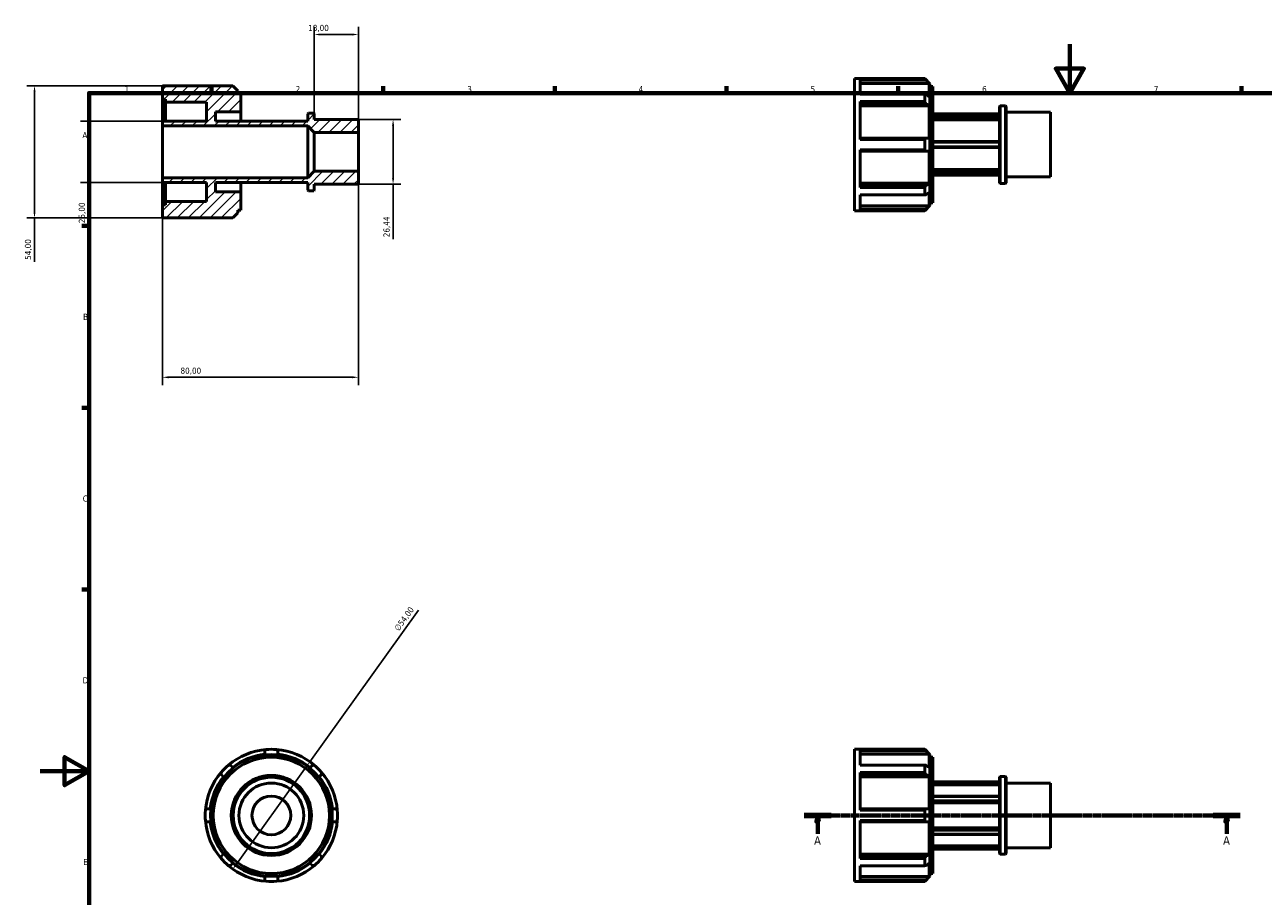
# Model space of a CAD drawing. Header units: millimetres. Extents: x -6 to 931, y 0 to 602.
# Tile 2 of 3: x -6 to 499, y 246 to 602. Entities that reach past the tile are written whole.
import ezdxf

# ---------------------------------------------------------------- set-up
doc = ezdxf.new("R2010")
doc.units = ezdxf.units.MM
doc.linetypes.add('CHAIN', pattern=[0.7087, 0.4724, -0.0591, 0.1181, -0.0591])
for name, color, linetype, lineweight in [('Border (ISO)', 7, 'Continuous', 70), ('Dimension (ISO)', 7, 'Continuous', 25), ('Hatch (ISO)', 7, 'Continuous', 18), ('Section Line (ISO)', 7, 'CHAIN', 70), ('Visible (ISO)', 7, 'Continuous', 50)]:
    doc.layers.add(name, color=color, linetype=linetype, lineweight=lineweight)
doc.styles.add('Label Text (ISO)', font='tahoma.ttf')
doc.styles.add('Note Text (ISO)', font='tahoma.ttf')
doc.dimstyles.new('Default (ISO)', dxfattribs={"dimtxt": 2.5, "dimasz": 2.5, "dimexe": 3.175, "dimexo": 0, "dimgap": 0.762, "dimtad": 1, "dimrnd": 1e-08, "dimzin": 0, "dimtxsty": 'Note Text (ISO)', "dimcen": 0.09, "dimdle": 10, "dimclrd": 256, "dimclre": 256, "dimclrt": 232, "dimazin": 0, "dimtfac": 1.40208, "dimtmove": 0, "dimatfit": 3, "dimfxl": 1, "dimtolj": 1, "dimtzin": 0, "dimlwd": -1, "dimlwe": -1, "dimarcsym": 0})

# ---------------------------------------------------------------- blocks, each defined once
blk = doc.blocks.new('Borders Default Border')
at = {"layer": 'Border (ISO)'}
for p, q in [((70.08, 574), (70.08, 576.9)), ((140.17, 574), (140.17, 576.9)), ((210.25, 574), (210.25, 576.9)), ((280.33, 574), (280.33, 576.9)), ((350.42, 574), (350.42, 576.9)), ((490.58, 574), (490.58, 576.9)), ((20, 519.75), (17.1, 519.75)), ((20, 445.5), (17.1, 445.5)), ((20, 371.25), (17.1, 371.25))]:
    blk.add_line(p, q, dxfattribs=at)
at = {"layer": 'Border (ISO)', "flags": 128}
for points in [[(420.5, 594), (420.5, 574), (414.73, 584), (426.27, 584), (420.5, 574)], [(20, 20), (20, 574), (821, 574), (821, 20), (20, 20)], [(0, 297), (20, 297), (10, 302.77), (10, 291.23), (20, 297)]]:
    blk.add_lwpolyline(points, dxfattribs=at)
at = {"layer": 'Border (ISO)', "color": 232, "true_color": 0xca0064, "char_height": 2.5, "attachment_point": 7, "style": 'Note Text (ISO)'}
for s, insert in [('1', (34.48, 574.4)), ('2', (104.37, 574.4)), ('3', (174.43, 574.35)), ('4', (244.42, 574.4)), ('5', (314.64, 574.35)), ('6', (384.66, 574.35)), ('7', (454.77, 574.4)), ('A', (17.29, 555.62)), ('B', (17.59, 481.37)), ('C', (17.43, 407.08)), ('D', (17.43, 332.88)), ('E', (17.64, 258.63))]:
    blk.add_mtext(s, dxfattribs=dict(at, insert=insert))
blk = doc.blocks.new('2dTransSection0')
at = {"layer": 'Section Line (ISO)', "linetype": 'CHAIN'}
blk.add_line((311.98, 278.93), (490.08, 278.93), dxfattribs=at)
at = {"layer": 'Section Line (ISO)', "linetype": 'Continuous', "lineweight": 140}
for p, q in [((311.98, 278.93), (323.08, 278.93)), ((478.98, 278.93), (490.08, 278.93))]:
    blk.add_line(p, q, dxfattribs=at)
at = {"layer": 'Section Line (ISO)', "linetype": 'Continuous'}
for p, q in [((317.53, 278.93), (317.03, 276.43)), ((317.53, 276.43), (317.53, 278.93)), ((318.03, 276.43), (317.53, 278.93)), ((484.53, 278.93), (484.03, 276.43)), ((484.53, 276.43), (484.53, 278.93)), ((485.03, 276.43), (484.53, 278.93)), ((317.03, 276.43), (318.03, 276.43)), ((317.53, 271.46), (317.53, 276.43)), ((484.03, 276.43), (485.03, 276.43)), ((484.53, 271.46), (484.53, 276.43))]:
    blk.add_line(p, q, dxfattribs=at)
at = {"layer": 'Section Line (ISO)', "linetype": 'Continuous', "flags": 128}
for points in [[(318.03, 276.43), (317.53, 278.93), (317.03, 276.43), (318.03, 276.43)], [(485.03, 276.43), (484.53, 278.93), (484.03, 276.43), (485.03, 276.43)]]:
    blk.add_lwpolyline(points, dxfattribs=at)
at = {"layer": 'Section Line (ISO)'}
for points in [[(318.03, 276.43), (317.53, 278.93), (317.03, 276.43), (318.03, 276.43)], [(485.03, 276.43), (484.53, 278.93), (484.03, 276.43), (485.03, 276.43)]]:
    blk.add_solid(points, dxfattribs=at)
at = {"layer": 'Section Line (ISO)', "char_height": 3.5, "attachment_point": 7, "style": 'Label Text (ISO)'}
for insert in [(316.04, 266.93), (483.04, 266.93)]:
    blk.add_mtext('A', dxfattribs=dict(at, insert=insert))
blk = doc.blocks.new('*D7')
at = {"layer": 'Defpoints', "color": 0, "transparency": 16777216}
for p in [(112, 597.95), (112, 565.6), (130, 557.93)]:
    blk.add_point(p, dxfattribs=at)
at = {"layer": 'Dimension (ISO)', "transparency": 16777216}
for p, q in [((112, 565.6), (112, 601.12)), ((127.5, 597.95), (114.5, 597.95)), ((130, 557.93), (130, 601.12))]:
    blk.add_line(p, q, dxfattribs=at)
for points in [[(114.5, 598.37), (114.5, 597.53), (112, 597.95)], [(127.5, 598.37), (127.5, 597.53), (130, 597.95)]]:
    blk.add_solid(points, dxfattribs=at)
at = {"layer": 'Dimension (ISO)', "color": 232, "true_color": 0xca0064, "transparency": 16777216, "insert": (109.48, 601.89), "char_height": 2.5, "attachment_point": 1, "style": 'Note Text (ISO)'}
blk.add_mtext('\\A1;18,00', dxfattribs=at)
blk = doc.blocks.new('*D8')
at = {"layer": 'Defpoints', "color": 0, "transparency": 16777216}
for p in [(130, 563.22), (130, 536.78), (144.16, 536.78)]:
    blk.add_point(p, dxfattribs=at)
at = {"layer": 'Dimension (ISO)', "transparency": 16777216}
for p, q in [((130, 563.22), (147.34, 563.22)), ((144.16, 560.72), (144.16, 539.28)), ((130, 536.78), (147.34, 536.78)), ((144.16, 536.78), (144.16, 514.38))]:
    blk.add_line(p, q, dxfattribs=at)
for points in [[(143.74, 560.72), (144.58, 560.72), (144.16, 563.22)], [(143.74, 539.28), (144.58, 539.28), (144.16, 536.78)]]:
    blk.add_solid(points, dxfattribs=at)
at = {"layer": 'Dimension (ISO)', "color": 232, "true_color": 0xca0064, "transparency": 16777216, "insert": (140.23, 515.14), "char_height": 2.5, "attachment_point": 1, "rotation": 90, "style": 'Note Text (ISO)'}
blk.add_mtext('\\A1;26,44', dxfattribs=at)
blk = doc.blocks.new('*D9')
at = {"layer": 'Defpoints', "color": 0, "transparency": 16777216}
for p in [(50, 562.5), (19.75, 537.5), (50, 537.5)]:
    blk.add_point(p, dxfattribs=at)
at = {"layer": 'Dimension (ISO)', "transparency": 16777216}
for p, q in [((50, 562.5), (16.57, 562.5)), ((19.75, 560), (19.75, 540)), ((50, 537.5), (16.57, 537.5)), ((19.75, 537.5), (19.75, 520.12))]:
    blk.add_line(p, q, dxfattribs=at)
for points in [[(19.33, 560), (20.16, 560), (19.75, 562.5)], [(19.33, 540), (20.16, 540), (19.75, 537.5)]]:
    blk.add_solid(points, dxfattribs=at)
at = {"layer": 'Dimension (ISO)', "color": 232, "true_color": 0xca0064, "transparency": 16777216, "insert": (15.81, 520.89), "char_height": 2.5, "attachment_point": 1, "rotation": 90, "style": 'Note Text (ISO)'}
blk.add_mtext('\\A1;25,00', dxfattribs=at)
blk = doc.blocks.new('*D10')
at = {"layer": 'Defpoints', "color": 0, "transparency": 16777216}
for p in [(50, 577), (-2.26, 523), (50, 523)]:
    blk.add_point(p, dxfattribs=at)
at = {"layer": 'Dimension (ISO)', "transparency": 16777216}
for p, q in [((50, 577), (-5.43, 577)), ((-2.26, 574.5), (-2.26, 525.5)), ((50, 523), (-5.43, 523)), ((-2.26, 523), (-2.26, 505.14))]:
    blk.add_line(p, q, dxfattribs=at)
for points in [[(-2.67, 574.5), (-1.84, 574.5), (-2.26, 577)], [(-2.67, 525.5), (-1.84, 525.5), (-2.26, 523)]]:
    blk.add_solid(points, dxfattribs=at)
at = {"layer": 'Dimension (ISO)', "color": 232, "true_color": 0xca0064, "transparency": 16777216, "insert": (-6.19, 505.9), "char_height": 2.5, "attachment_point": 1, "rotation": 90, "style": 'Note Text (ISO)'}
blk.add_mtext('\\A1;54,00', dxfattribs=at)
blk = doc.blocks.new('*D11')
at = {"layer": 'Defpoints', "color": 0, "transparency": 16777216}
for p in [(110.18, 300.88), (78.73, 256.98)]:
    blk.add_point(p, dxfattribs=at)
at = {"layer": 'Dimension (ISO)', "transparency": 16777216}
for p, q in [((110.18, 300.88), (154.48, 362.72)), ((80.19, 259.01), (108.73, 298.84))]:
    blk.add_line(p, q, dxfattribs=at)
blk.add_arc((94.46, 278.93), 27, 47.646, 85.5022, dxfattribs=at)
for points in [[(108.39, 299.09), (109.06, 298.6), (110.18, 300.88)], [(79.85, 259.25), (80.53, 258.77), (78.73, 256.98)]]:
    blk.add_solid(points, dxfattribs=at)
at = {"layer": 'Dimension (ISO)', "color": 232, "true_color": 0xca0064, "transparency": 16777216, "insert": (144.41, 355.48), "char_height": 2.5, "attachment_point": 1, "rotation": 54.3836, "style": 'Note Text (ISO)'}
blk.add_mtext('\\A1;∅54,00', dxfattribs=at)
blk = doc.blocks.new('*D12')
at = {"layer": 'Defpoints', "color": 0, "transparency": 16777216}
for p in [(130, 542.07), (50, 539.42), (50, 457.92)]:
    blk.add_point(p, dxfattribs=at)
at = {"layer": 'Dimension (ISO)', "transparency": 16777216}
for p, q in [((130, 542.07), (130, 454.74)), ((50, 539.42), (50, 454.74)), ((127.5, 457.92), (52.5, 457.92))]:
    blk.add_line(p, q, dxfattribs=at)
for points in [[(52.5, 458.33), (52.5, 457.5), (50, 457.92)], [(127.5, 458.33), (127.5, 457.5), (130, 457.92)]]:
    blk.add_solid(points, dxfattribs=at)
at = {"layer": 'Dimension (ISO)', "color": 232, "true_color": 0xca0064, "transparency": 16777216, "insert": (57.36, 461.86), "char_height": 2.5, "attachment_point": 1, "style": 'Note Text (ISO)'}
blk.add_mtext('\\A1;80,00', dxfattribs=at)

msp = doc.modelspace()

# ---------------------------------------------------------------- hatches: boundary and pattern name
at = {"layer": 'Hatch (ISO)'}
h = msp.add_hatch(dxfattribs=at)
h.set_pattern_fill('ANSI31', color=256, scale=25.4, style=0)
h.set_pattern_definition([(45, (0, 0), (-2.245064, 2.245064), [])])
h.paths.add_polyline_path([(112, 557.932), (130, 557.932), (130, 563.22), (112, 563.22), (112, 565.6), (111.736, 565.865), (109.564, 565.865), (109.3, 565.6), (109.3, 562.5), (71.6, 562.5), (71.6, 566.375), (82, 566.375), (82, 573.76), (80.8, 573.76), (80.8, 574.885), (78.685, 577), (50, 577), (50, 571.6), (51.2, 571.6), (51.2, 570.25), (68, 570.25), (68, 562.5), (50, 562.5), (50, 560.576), (109.3, 560.576)])
h.paths.add_polyline_path([(130, 542.068), (112, 542.068), (109.3, 539.424), (50, 539.424), (50, 537.5), (68, 537.5), (68, 529.75), (51.2, 529.75), (51.2, 528.4), (50, 528.4), (50, 523), (78.685, 523), (80.8, 525.115), (80.8, 526.24), (82, 526.24), (82, 533.625), (71.6, 533.625), (71.6, 537.5), (109.3, 537.5), (109.3, 534.4), (109.564, 534.135), (111.736, 534.135), (112, 534.4), (112, 536.779), (130, 536.779)])

# ---------------------------------------------------------------- linework, layer by layer
at = {"layer": 'Visible (ISO)'}
for p, q in [((78.685, 577), (50, 577)), ((50, 577), (50, 571.6)), ((80.8, 574.885), (78.685, 577)), ((332.531, 525.982), (332.531, 579.982)), ((332.531, 579.982), (361.216, 579.982)), ((361.216, 579.899), (334.931, 579.899)), ((334.931, 573.513), (334.931, 579.899)), ((334.931, 579.324), (361.742, 579.324)), ((363.106, 577.953), (334.931, 577.953)), ((361.216, 579.899), (361.216, 579.982)), ((363.331, 577.867), (361.216, 579.982)), ((363.106, 572.509), (363.106, 577.953)), ((363.331, 577.867), (363.331, 528.098)), ((363.331, 576.742), (364.531, 576.742)), ((364.531, 529.222), (364.531, 576.742)), ((50, 571.6), (51.2, 571.6)), ((50, 562.5), (50, 571.6)), ((51.2, 571.6), (51.2, 570.25)), ((80.8, 573.76), (80.8, 574.885)), ((82, 573.76), (80.8, 573.76)), ((82, 566.375), (82, 573.76)), ((334.931, 573.513), (361.216, 573.513)), ((361.216, 570.518), (361.216, 573.513)), ((51.2, 570.25), (68, 570.25)), ((51.2, 562.5), (51.2, 570.25)), ((68, 570.25), (68, 562.5)), ((71.6, 562.5), (71.6, 566.375)), ((71.6, 566.375), (82, 566.375)), ((82, 562.5), (82, 566.375)), ((361.216, 570.518), (334.931, 570.518)), ((334.931, 555.1), (334.931, 570.518)), ((334.931, 569.739), (361.742, 569.739)), ((363.106, 568.769), (334.931, 568.769)), ((363.106, 555.626), (363.106, 568.769)), ((391.831, 568.583), (392.096, 568.847)), ((391.831, 537.382), (391.831, 568.583)), ((392.096, 568.847), (392.096, 537.118)), ((392.096, 568.847), (394.267, 568.847)), ((394.267, 537.118), (394.267, 568.847)), ((394.531, 568.583), (394.267, 568.847)), ((394.531, 568.583), (394.531, 537.382)), ((68, 562.5), (50, 562.5)), ((50, 562.5), (50, 560.576)), ((109.3, 562.5), (71.6, 562.5)), ((109.564, 565.865), (109.3, 565.6)), ((109.3, 565.6), (109.3, 562.5)), ((111.736, 565.865), (109.564, 565.865)), ((112, 565.6), (111.736, 565.865)), ((112, 563.22), (112, 565.6)), ((130, 563.22), (112, 563.22)), ((130, 557.932), (130, 563.22)), ((364.531, 565.482), (391.831, 565.482)), ((364.531, 565.353), (391.831, 565.353)), ((391.831, 564.366), (364.531, 564.366)), ((364.531, 563.987), (391.831, 563.987)), ((391.831, 563.128), (364.531, 563.128)), ((394.531, 566.203), (412.531, 566.203)), ((412.531, 539.762), (412.531, 566.203)), ((50, 560.576), (109.3, 560.576)), ((50, 539.424), (50, 560.576)), ((109.3, 560.576), (112, 557.932)), ((109.3, 539.424), (109.3, 560.576)), ((112, 557.932), (130, 557.932)), ((112, 542.068), (112, 557.932)), ((130, 542.068), (130, 557.932)), ((361.742, 555.626), (334.931, 555.626)), ((334.931, 555.1), (361.216, 555.1)), ((361.216, 550.865), (361.216, 555.1)), ((391.831, 554.232), (364.531, 554.232)), ((364.531, 553.969), (391.831, 553.969)), ((391.831, 551.996), (364.531, 551.996)), ((364.531, 551.732), (391.831, 551.732)), ((361.216, 550.865), (334.931, 550.865)), ((334.931, 535.446), (334.931, 550.865)), ((334.931, 550.338), (361.742, 550.338)), ((363.106, 537.195), (363.106, 550.338)), ((112, 542.068), (109.3, 539.424)), ((130, 542.068), (112, 542.068)), ((130, 536.779), (130, 542.068)), ((364.531, 542.836), (391.831, 542.836)), ((391.831, 541.978), (364.531, 541.978)), ((364.531, 541.598), (391.831, 541.598)), ((109.3, 539.424), (50, 539.424)), ((50, 539.424), (50, 537.5)), ((50, 537.5), (68, 537.5)), ((50, 528.4), (50, 537.5)), ((51.2, 529.75), (51.2, 537.5)), ((68, 537.5), (68, 529.75)), ((71.6, 533.625), (71.6, 537.5)), ((71.6, 537.5), (109.3, 537.5)), ((82, 533.625), (82, 537.5)), ((109.3, 537.5), (109.3, 534.4)), ((112, 534.4), (112, 536.779)), ((112, 536.779), (130, 536.779)), ((334.931, 537.195), (363.106, 537.195)), ((361.742, 536.226), (334.931, 536.226)), ((391.831, 540.612), (364.531, 540.612)), ((364.531, 540.482), (391.831, 540.482)), ((391.831, 537.382), (392.096, 537.118)), ((392.096, 537.118), (394.267, 537.118)), ((394.531, 537.382), (394.267, 537.118)), ((394.531, 539.762), (412.531, 539.762)), ((82, 533.625), (71.6, 533.625)), ((82, 526.24), (82, 533.625)), ((109.3, 534.4), (109.564, 534.135)), ((109.564, 534.135), (111.736, 534.135)), ((111.736, 534.135), (112, 534.4)), ((334.931, 535.446), (361.216, 535.446)), ((361.216, 532.452), (334.931, 532.452)), ((334.931, 526.065), (334.931, 532.452)), ((361.216, 532.452), (361.216, 535.446)), ((363.106, 528.012), (363.106, 533.456)), ((51.2, 528.4), (50, 528.4)), ((50, 528.4), (50, 523)), ((68, 529.75), (51.2, 529.75)), ((51.2, 529.75), (51.2, 528.4)), ((80.8, 525.115), (80.8, 526.24)), ((80.8, 526.24), (82, 526.24)), ((332.531, 525.982), (361.216, 525.982)), ((334.931, 528.012), (363.106, 528.012)), ((361.742, 526.641), (334.931, 526.641)), ((334.931, 526.065), (361.216, 526.065)), ((363.331, 528.098), (361.216, 525.982)), ((361.216, 525.982), (361.216, 526.065)), ((363.331, 529.222), (364.531, 529.222)), ((50, 523), (78.685, 523)), ((78.685, 523), (80.8, 525.115)), ((332.531, 251.927), (332.531, 305.927)), ((332.531, 305.927), (361.216, 305.927)), ((361.216, 305.844), (334.931, 305.844)), ((334.931, 299.458), (334.931, 305.844)), ((334.931, 305.269), (361.742, 305.269)), ((363.106, 303.898), (334.931, 303.898)), ((361.216, 305.844), (361.216, 305.927)), ((363.331, 303.812), (361.216, 305.927)), ((363.106, 298.454), (363.106, 303.898)), ((363.331, 303.812), (363.331, 254.043)), ((334.931, 299.458), (361.216, 299.458)), ((361.216, 296.463), (361.216, 299.458)), ((363.331, 302.687), (364.531, 302.687)), ((364.531, 255.167), (364.531, 302.687)), ((361.216, 296.463), (334.931, 296.463)), ((334.931, 281.045), (334.931, 296.463)), ((334.931, 295.684), (361.742, 295.684)), ((363.106, 294.714), (334.931, 294.714)), ((363.106, 281.571), (363.106, 294.714)), ((391.831, 294.528), (392.096, 294.792)), ((391.831, 263.327), (391.831, 294.528)), ((392.096, 294.792), (392.096, 263.063)), ((392.096, 294.792), (394.267, 294.792)), ((394.267, 263.063), (394.267, 294.792)), ((394.531, 294.528), (394.267, 294.792)), ((394.531, 294.528), (394.531, 263.327)), ((391.831, 292.677), (364.531, 292.677)), ((391.831, 292.642), (364.531, 292.642)), ((364.531, 292.356), (391.831, 292.356)), ((391.831, 291.365), (364.531, 291.365)), ((394.531, 292.148), (412.531, 292.148)), ((412.531, 265.707), (412.531, 292.148)), ((391.831, 286.724), (364.531, 286.724)), ((364.531, 286.639), (391.831, 286.639)), ((391.831, 284.93), (364.531, 284.93)), ((364.531, 284.559), (391.831, 284.559)), ((391.831, 284.064), (364.531, 284.064)), ((361.742, 281.571), (334.931, 281.571)), ((334.931, 281.045), (361.216, 281.045)), ((361.216, 276.81), (361.216, 281.045)), ((361.216, 276.81), (334.931, 276.81)), ((334.931, 261.391), (334.931, 276.81)), ((334.931, 276.283), (361.742, 276.283)), ((363.106, 263.14), (363.106, 276.283)), ((364.531, 273.791), (391.831, 273.791)), ((391.831, 273.296), (364.531, 273.296)), ((364.531, 272.924), (391.831, 272.924)), ((391.831, 271.216), (364.531, 271.216)), ((364.531, 271.131), (391.831, 271.131)), ((334.931, 263.14), (363.106, 263.14)), ((364.531, 266.49), (391.831, 266.49)), ((391.831, 265.499), (364.531, 265.499)), ((364.531, 265.213), (391.831, 265.213)), ((391.831, 265.177), (364.531, 265.177)), ((391.831, 263.327), (392.096, 263.063)), ((392.096, 263.063), (394.267, 263.063)), ((394.531, 263.327), (394.267, 263.063)), ((394.531, 265.707), (412.531, 265.707)), ((361.742, 262.171), (334.931, 262.171)), ((334.931, 261.391), (361.216, 261.391)), ((361.216, 258.397), (334.931, 258.397)), ((334.931, 252.011), (334.931, 258.397)), ((361.216, 258.397), (361.216, 261.391)), ((363.106, 253.957), (363.106, 259.401)), ((334.931, 253.957), (363.106, 253.957)), ((363.331, 254.043), (361.216, 251.927)), ((363.331, 255.167), (364.531, 255.167)), ((332.531, 251.927), (361.216, 251.927)), ((361.742, 252.586), (334.931, 252.586)), ((334.931, 252.011), (361.216, 252.011)), ((361.216, 251.927), (361.216, 252.011))]:
    msp.add_line(p, q, dxfattribs=at)
for radius in [24.885, 23.76, 16.375, 15.865, 15.6, 13.221, 7.932]:
    msp.add_circle((94.459, 278.927), radius, dxfattribs=at)
for radius, start, end in [(27, 94.49775, 130.50225), (25.11, 96.04449, 128.95551), (27, 85.50225, 94.49775), (27, 49.49775, 85.50225), (25.11, 51.04449, 83.95551), (27, 130.50225, 139.49775), (27, 40.50225, 49.49775), (27, 139.49775, 175.50225), (25.11, 141.04449, 173.95551), (25.11, 6.04449, 38.95551), (27, 4.49775, 40.50225), (27, 175.50225, 184.49775), (27, 355.50225, 4.49775), (27, 184.49775, 220.50225), (25.11, 186.04449, 218.95551), (25.11, 321.04449, 353.95551), (27, 319.49775, 355.50225), (27, 220.50225, 229.49775), (27, 229.49775, 265.50225), (25.11, 231.04449, 263.95551), (27, 274.49775, 310.50225), (25.11, 276.04449, 308.95551), (27, 310.50225, 319.49775), (27, 265.50225, 274.49775)]:
    msp.add_arc((94.459, 278.927), radius, start, end, dxfattribs=at)
for points, weights in [([(361.742, 579.324), (361.485, 579.609), (361.216, 579.899)], [1.00070747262, 1.00046015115, 1]), ([(361.742, 579.324), (362.442, 578.62), (363.106, 577.953)], [1.01085929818, 1.00662034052, 1.00169106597]), ([(361.216, 573.513), (361.485, 573.495), (361.742, 573.478)], [1, 1.00046015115, 1.00070747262]), ([(363.106, 572.509), (362.442, 572.981), (361.742, 573.478)], [1.00169106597, 1.00662034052, 1.01085929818]), ([(361.742, 569.739), (361.485, 570.125), (361.216, 570.518)], [1.00070747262, 1.00046015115, 1]), ([(361.742, 569.739), (362.442, 569.241), (363.106, 568.769)], [1.01085929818, 1.00662034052, 1.00169106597]), ([(361.216, 555.1), (361.485, 555.366), (361.742, 555.626)], [1, 1.00046015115, 1.00070747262]), ([(363.106, 555.626), (362.442, 555.626), (361.742, 555.626)], [1.00169106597, 1.00662034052, 1.01085929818]), ([(361.742, 550.338), (361.485, 550.599), (361.216, 550.865)], [1.00070747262, 1.00046015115, 1]), ([(361.742, 550.338), (362.442, 550.338), (363.106, 550.338)], [1.01085929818, 1.00662034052, 1.00169106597]), ([(361.216, 535.446), (361.485, 535.84), (361.742, 536.226)], [1, 1.00046015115, 1.00070747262]), ([(363.106, 537.195), (362.442, 536.723), (361.742, 536.226)], [1.00169106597, 1.00662034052, 1.01085929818]), ([(361.742, 532.486), (361.485, 532.469), (361.216, 532.452)], [1.00070747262, 1.00046015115, 1]), ([(361.742, 532.486), (362.442, 532.984), (363.106, 533.456)], [1.01085929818, 1.00662034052, 1.00169106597]), ([(361.216, 526.065), (361.485, 526.356), (361.742, 526.641)], [1, 1.00046015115, 1.00070747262]), ([(363.106, 528.012), (362.442, 527.345), (361.742, 526.641)], [1.00169106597, 1.00662034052, 1.01085929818]), ([(91.814, 305.269), (92.075, 305.554), (92.341, 305.844)], [1.00070747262, 1.00046015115, 1]), ([(91.814, 305.269), (91.814, 304.565), (91.814, 303.898)], [1.01085929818, 1.00662034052, 1.00169106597]), ([(96.576, 305.844), (96.842, 305.554), (97.103, 305.269)], [1, 1.00046015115, 1.00070747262]), ([(97.103, 303.898), (97.103, 304.565), (97.103, 305.269)], [1.00169106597, 1.00662034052, 1.01085929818]), ([(361.742, 305.269), (361.485, 305.554), (361.216, 305.844)], [1.00070747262, 1.00046015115, 1]), ([(361.742, 305.269), (362.442, 304.565), (363.106, 303.898)], [1.01085929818, 1.00662034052, 1.00169106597]), ([(76.923, 299.458), (77.316, 299.44), (77.702, 299.423)], [1, 1.00046015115, 1.00070747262]), ([(78.671, 298.454), (78.2, 298.926), (77.702, 299.423)], [1.00169106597, 1.00662034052, 1.01085929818]), ([(111.215, 299.423), (110.718, 298.926), (110.246, 298.454)], [1.01085929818, 1.00662034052, 1.00169106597]), ([(111.215, 299.423), (111.601, 299.44), (111.994, 299.458)], [1.00070747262, 1.00046015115, 1]), ([(361.216, 299.458), (361.485, 299.44), (361.742, 299.423)], [1, 1.00046015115, 1.00070747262]), ([(363.106, 298.454), (362.442, 298.926), (361.742, 299.423)], [1.00169106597, 1.00662034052, 1.01085929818]), ([(73.963, 295.684), (73.946, 296.07), (73.928, 296.463)], [1.00070747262, 1.00046015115, 1]), ([(73.963, 295.684), (74.46, 295.186), (74.932, 294.714)], [1.01085929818, 1.00662034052, 1.00169106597]), ([(113.985, 294.714), (114.457, 295.186), (114.954, 295.684)], [1.00169106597, 1.00662034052, 1.01085929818]), ([(114.989, 296.463), (114.971, 296.07), (114.954, 295.684)], [1, 1.00046015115, 1.00070747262]), ([(361.742, 295.684), (361.485, 296.07), (361.216, 296.463)], [1.00070747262, 1.00046015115, 1]), ([(361.742, 295.684), (362.442, 295.186), (363.106, 294.714)], [1.01085929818, 1.00662034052, 1.00169106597]), ([(67.542, 281.045), (67.832, 281.311), (68.117, 281.571)], [1, 1.00046015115, 1.00070747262]), ([(69.488, 281.571), (68.821, 281.571), (68.117, 281.571)], [1.00169106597, 1.00662034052, 1.01085929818]), ([(120.8, 281.571), (120.096, 281.571), (119.429, 281.571)], [1.01085929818, 1.00662034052, 1.00169106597]), ([(120.8, 281.571), (121.085, 281.311), (121.375, 281.045)], [1.00070747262, 1.00046015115, 1]), ([(361.216, 281.045), (361.485, 281.311), (361.742, 281.571)], [1, 1.00046015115, 1.00070747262]), ([(363.106, 281.571), (362.442, 281.571), (361.742, 281.571)], [1.00169106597, 1.00662034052, 1.01085929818]), ([(68.117, 276.283), (67.832, 276.544), (67.542, 276.81)], [1.00070747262, 1.00046015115, 1]), ([(68.117, 276.283), (68.821, 276.283), (69.488, 276.283)], [1.01085929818, 1.00662034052, 1.00169106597]), ([(119.429, 276.283), (120.096, 276.283), (120.8, 276.283)], [1.00169106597, 1.00662034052, 1.01085929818]), ([(121.375, 276.81), (121.085, 276.544), (120.8, 276.283)], [1, 1.00046015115, 1.00070747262]), ([(361.742, 276.283), (361.485, 276.544), (361.216, 276.81)], [1.00070747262, 1.00046015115, 1]), ([(361.742, 276.283), (362.442, 276.283), (363.106, 276.283)], [1.01085929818, 1.00662034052, 1.00169106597]), ([(74.932, 263.14), (74.46, 262.668), (73.963, 262.171)], [1.00169106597, 1.00662034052, 1.01085929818]), ([(114.954, 262.171), (114.457, 262.668), (113.985, 263.14)], [1.01085929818, 1.00662034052, 1.00169106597]), ([(363.106, 263.14), (362.442, 262.668), (361.742, 262.171)], [1.00169106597, 1.00662034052, 1.01085929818]), ([(73.928, 261.391), (73.946, 261.785), (73.963, 262.171)], [1, 1.00046015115, 1.00070747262]), ([(77.702, 258.432), (77.316, 258.414), (76.923, 258.397)], [1.00070747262, 1.00046015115, 1]), ([(77.702, 258.432), (78.2, 258.929), (78.671, 259.401)], [1.01085929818, 1.00662034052, 1.00169106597]), ([(110.246, 259.401), (110.718, 258.929), (111.215, 258.432)], [1.00169106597, 1.00662034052, 1.01085929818]), ([(111.994, 258.397), (111.601, 258.414), (111.215, 258.432)], [1, 1.00046015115, 1.00070747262]), ([(114.954, 262.171), (114.971, 261.785), (114.989, 261.391)], [1.00070747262, 1.00046015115, 1]), ([(361.216, 261.391), (361.485, 261.785), (361.742, 262.171)], [1, 1.00046015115, 1.00070747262]), ([(361.742, 258.432), (361.485, 258.414), (361.216, 258.397)], [1.00070747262, 1.00046015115, 1]), ([(361.742, 258.432), (362.442, 258.929), (363.106, 259.401)], [1.01085929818, 1.00662034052, 1.00169106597]), ([(91.814, 253.957), (91.814, 253.29), (91.814, 252.586)], [1.00169106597, 1.00662034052, 1.01085929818]), ([(97.103, 252.586), (97.103, 253.29), (97.103, 253.957)], [1.01085929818, 1.00662034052, 1.00169106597]), ([(363.106, 253.957), (362.442, 253.29), (361.742, 252.586)], [1.00169106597, 1.00662034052, 1.01085929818]), ([(92.341, 252.011), (92.075, 252.301), (91.814, 252.586)], [1, 1.00046015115, 1.00070747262]), ([(97.103, 252.586), (96.842, 252.301), (96.576, 252.011)], [1.00070747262, 1.00046015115, 1]), ([(361.216, 252.011), (361.485, 252.301), (361.742, 252.586)], [1, 1.00046015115, 1.00070747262])]:
    msp.add_rational_spline(points, weights, degree=2, dxfattribs=at)

# ---------------------------------------------------------------- block references
msp.add_blockref('Borders Default Border', (0, 0))
at = {"layer": 'Section Line (ISO)'}
msp.add_blockref('2dTransSection0', (0, 0), dxfattribs=at)

# ---------------------------------------------------------------- dimensions: what is measured, and where the dimension line sits
at = {"layer": 'Dimension (ISO)'}
for base, p1, p2, angle, override, picture, middle in [((112, 597.949), (130, 557.932), (112, 565.6), 180, {"dimdec": 2, "dimtp": 0, "dimtm": 0, "dimtdec": 2, "dimtofl": 0, "dimatfit": 1}, '*D7', (113.5, 597.949)), ((-2.256, 523), (50, 577), (50, 523), 90, {"dimdec": 2, "dimtp": 0, "dimtm": 0, "dimtdec": 2, "dimtofl": 0, "dimatfit": 2}, '*D10', (-2.256, 510)), ((19.745, 537.5), (50, 562.5), (50, 537.5), 90, {"dimdec": 2, "dimtp": 0, "dimtm": 0, "dimtdec": 2, "dimtofl": 0, "dimatfit": 2}, '*D9', (19.745, 525)), ((144.161, 536.779), (130, 563.22), (130, 536.779), 90, {"dimdec": 2, "dimtp": 0, "dimtm": 0, "dimtdec": 2, "dimtofl": 0, "dimatfit": 2}, '*D8', (144.161, 519.278)), ((50, 457.918), (130, 542.068), (50, 539.424), 180, {"dimdec": 2, "dimtp": 0, "dimtm": 0, "dimtdec": 2, "dimtofl": 0, "dimatfit": 1}, '*D12', (61.5, 457.918))]:
    dim = msp.add_linear_dim(base=base, p1=p1, p2=p2, angle=angle, dimstyle='Default (ISO)', override=override, dxfattribs=at)
    dim.commit()
    dim.dimension.update_dxf_attribs({"geometry": picture, "text_midpoint": middle, "dimtype": 160})
dim = msp.add_diameter_dim_2p(p1=(78.735, 256.978), p2=(110.182, 300.877), dimstyle='Default (ISO)', override={"dimdec": 2, "dimlfac": 1, "dimtp": 0, "dimtm": 0, "dimtdec": 2, "dimatfit": 2}, dxfattribs=at)
dim.commit()
dim.dimension.update_dxf_attribs({"geometry": '*D11', "text_midpoint": (150.839, 357.631), "dimtype": 163})

doc.saveas('drawing.dxf')
